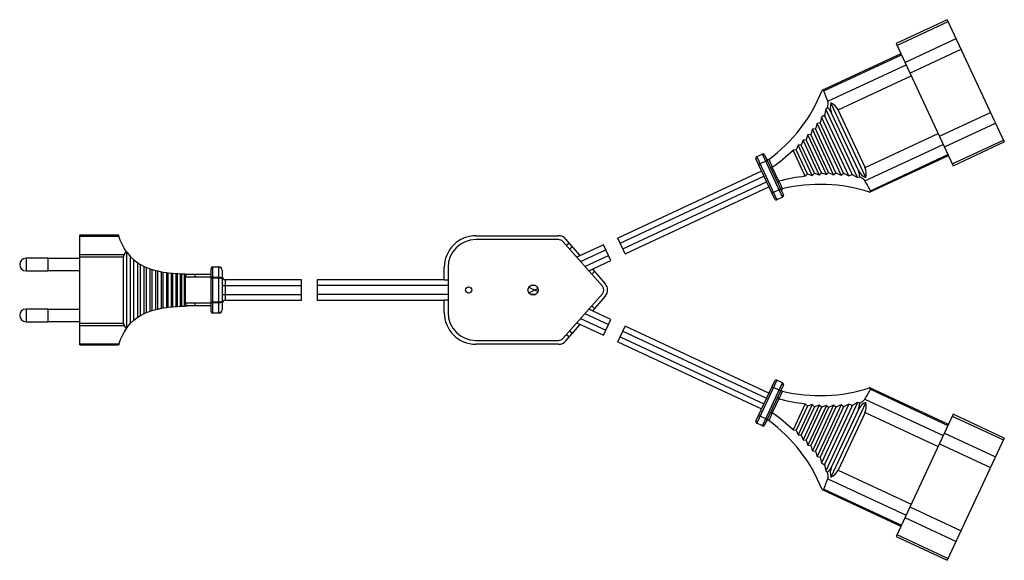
# Paper-space layout '_Rückseite' of a CAD drawing. Header units: millimetres. Extents: x -135 to 175, y -85 to 85.
import ezdxf

# ---------------------------------------------------------------- set-up
doc = ezdxf.new("R2010")
doc.units = ezdxf.units.MM

psp = doc.layouts.new('_Rückseite')

# ---------------------------------------------------------------- linework, layer by layer
at = {"color": 7, "linetype": 'Continuous', "lineweight": 25}
for p, q in [((157.36, 85.19), (141.23, 77.67)), ((141.5, 77.09), (157.63, 84.61)), ((157.36, 85.19), (175.32, 46.68)), ((141.23, 77.67), (159.19, 39.15)), ((143.99, 71.75), (160.12, 79.27)), ((145.56, 68.38), (161.69, 75.91)), ((142.73, 74.45), (117.82, 62.84)), ((118.44, 62.75), (142.87, 74.14)), ((119.7, 59.47), (144.36, 70.97)), ((122.96, 56.74), (145.98, 67.48)), ((131.64, 35.41), (120.65, 58.97)), ((119.03, 57.01), (118.66, 55.12)), ((119.59, 57.38), (119.03, 57.01)), ((129.1, 35.43), (119.03, 57.01)), ((131.42, 38.62), (122.96, 56.74)), ((154.86, 48.44), (170.99, 55.97)), ((117.66, 54.51), (117.24, 52.7)), ((118.65, 55.09), (117.66, 54.51)), ((126.3, 35.99), (117.66, 54.51)), ((118.65, 55.09), (118.66, 55.12)), ((127.25, 36.67), (118.79, 54.8)), ((129.33, 37.64), (120.88, 55.77)), ((114.88, 50.64), (114.38, 48.98)), ((115.83, 50.79), (114.88, 50.64)), ((121.54, 36.35), (114.88, 50.64)), ((116.3, 52.52), (115.83, 50.79)), ((122.27, 36.98), (115.83, 50.79)), ((117.24, 52.7), (116.3, 52.52)), ((123.89, 36.22), (116.3, 52.52)), ((124.64, 36.83), (117.24, 52.7)), ((156.43, 45.08), (172.56, 52.6)), ((111.9, 47.19), (111.34, 45.67)), ((112.88, 47.28), (111.9, 47.19)), ((116.99, 36.28), (111.9, 47.19)), ((113.41, 48.86), (112.88, 47.28)), ((117.69, 36.98), (112.88, 47.28)), ((114.38, 48.98), (113.41, 48.86)), ((119.24, 36.36), (113.41, 48.86)), ((119.95, 37.03), (114.38, 48.98)), ((131.42, 38.62), (154.44, 49.35)), ((158.92, 39.74), (175.05, 47.26)), ((159.19, 39.15), (175.32, 46.68)), ((109.75, 44.15), (108.74, 44.12)), ((112.61, 35.84), (108.74, 44.12)), ((110.34, 45.61), (109.75, 44.15)), ((113.28, 36.59), (109.75, 44.15)), ((111.34, 45.67), (110.34, 45.61)), ((114.77, 36.1), (110.34, 45.61)), ((115.46, 36.83), (111.34, 45.67)), ((131.41, 34.36), (156.06, 45.86)), ((102.96, 28.66), (97.04, 41.34)), ((99.1, 42.85), (97.28, 42.01)), ((97.28, 42.01), (103.62, 28.41)), ((100.15, 40.59), (98.34, 39.74)), ((105.44, 29.26), (99.1, 42.85)), ((99.76, 42.61), (105.68, 29.92)), ((132.86, 30.79), (157.69, 42.37)), ((133.11, 31.29), (157.54, 42.68)), ((98.84, 37.49), (53.52, 16.36)), ((102.2, 38.75), (102.17, 38.73)), ((104.25, 34.27), (102.17, 38.73)), ((54.26, 14.78), (99.58, 35.91)), ((104.25, 34.27), (104.29, 34.28)), ((112.61, 35.84), (113.28, 36.59)), ((113.28, 36.59), (114.77, 36.1)), ((114.77, 36.1), (115.46, 36.83)), ((115.46, 36.83), (116.99, 36.28)), ((116.99, 36.28), (117.69, 36.98)), ((117.69, 36.98), (119.24, 36.36)), ((119.24, 36.36), (119.95, 37.03)), ((119.95, 37.03), (121.54, 36.35)), ((121.54, 36.35), (122.27, 36.98)), ((122.27, 36.98), (123.89, 36.22)), ((123.89, 36.22), (124.64, 36.83)), ((124.64, 36.83), (126.3, 35.99)), ((126.3, 35.99), (127.37, 36.37)), ((127.4, 36.36), (127.37, 36.37)), ((127.4, 36.36), (129.1, 35.43)), ((129.1, 35.43), (129.74, 35.62)), ((55.11, 12.96), (100.42, 34.09)), ((55.85, 11.38), (101.16, 32.51)), ((104.38, 31.53), (102.57, 30.68)), ((105.44, 29.26), (103.62, 28.41)), ((-103.81, 17.3), (-116, 17.3)), ((-116, -17.3), (-116, 17.3)), ((-116, 17), (-103.72, 17)), ((8.8, 17.1), (34.8, 17.1)), ((34.8, 15.9), (8.8, 15.9)), ((41.69, 10.85), (37.04, 16.09)), ((55.85, 11.38), (53.52, 16.36)), ((48.65, 1.19), (36.15, 15.29)), ((38.21, 14.78), (37.31, 13.98)), ((39.21, 13.65), (38.31, 12.86)), ((48.99, 14.25), (40.56, 10.32)), ((41.77, 8.95), (49.73, 12.66)), ((51.32, 9.26), (48.99, 14.25)), ((-126, 10), (-133, 10)), ((-133, 10), (-133, 6)), ((-126, 6), (-126, 10)), ((-116, 9.9), (-126, 9.9)), ((-116, 11.2), (-102.06, 11.2)), ((-116, 10.5), (-102.3, 10.5)), ((-102.3, -10.5), (-102.3, 10.5)), ((-102.06, 11.2), (-101.36, 12.04)), ((-101.36, 12.04), (-101.28, 11.93)), ((-101.28, -11.93), (-101.28, 11.93)), ((-101.28, 11.93), (-100.08, 10.49)), ((-100.08, -10.49), (-100.08, 10.49)), ((-100.08, 10.49), (-99, 9.47)), ((-99, -9.47), (-99, 9.47)), ((-99, 9.47), (-97.74, 8.53)), ((43.15, 7.39), (50.58, 10.85)), ((-97.74, -8.53), (-97.74, 8.53)), ((-97.74, 8.53), (-96.95, 8.04)), ((-96.95, -8.04), (-96.95, 8.04)), ((-96.95, 8.04), (-95.77, 7.42)), ((-95.77, -7.42), (-95.77, 7.42)), ((-95.77, 7.42), (-95.02, 7.09)), ((-95.02, -7.09), (-95.02, 7.09)), ((-95.02, 7.09), (-93.9, 6.67)), ((-93.9, -6.67), (-93.9, 6.67)), ((-93.9, 6.67), (-93.22, 6.45)), ((-93.22, -6.45), (-93.22, 6.45)), ((-93.22, 6.45), (-92.14, 6.14)), ((-74.7, -6.8), (-74.7, 6.8)), ((-74.2, 7.3), (-74.2, -7.3)), ((-74.2, 7.3), (-72.2, 7.3)), ((-72.2, 7.16), (-74.2, 7.16)), ((-72.2, -7.3), (-72.2, 7.3)), ((-71.2, 6.3), (-71.2, -6.3)), ((-1.2, 3.1), (-1.2, 7.1)), ((0, 7.1), (0, -7.1)), ((44.37, 6.02), (51.32, 9.26)), ((45.5, 6.55), (49.54, 1.99)), ((-133, 6), (-126, 6)), ((-126, 6.1), (-116, 6.1)), ((-92.14, -6.14), (-92.14, 6.14)), ((-92.14, 6.14), (-91.49, 5.99)), ((-91.49, -5.99), (-91.49, 5.99)), ((-91.49, 5.99), (-90.28, 5.74)), ((-90.28, -5.74), (-90.28, 5.74)), ((-90.28, 5.74), (-89.79, 5.65)), ((-89.79, -5.65), (-89.79, 5.65)), ((-89.79, 5.65), (-88.65, 5.48)), ((-88.65, -5.48), (-88.65, 5.48)), ((-88.65, 5.48), (-88.19, 5.42)), ((-88.19, -5.42), (-88.19, 5.42)), ((-88.19, 5.42), (-87.12, 5.3)), ((-87.12, -5.3), (-87.12, 5.3)), ((-87.12, 5.3), (-86.69, 5.26)), ((-86.69, -5.26), (-86.69, 5.26)), ((-86.69, 5.26), (-85.68, 5.18)), ((-85.68, -5.18), (-85.68, 5.18)), ((-85.68, 5.18), (-85.27, 5.15)), ((-85.27, -5.15), (-85.27, 5.15)), ((-85.27, 5.15), (-84.33, 5.1)), ((-84.33, -5.1), (-84.33, 5.1)), ((-84.33, 5.1), (-83.95, 5.08)), ((-83.95, -5.08), (-83.95, 5.08)), ((-83.95, 5.08), (-83.06, 5.05)), ((-83.06, -5.05), (-83.06, 5.05)), ((-82.7, -4.04), (-82.7, 4.04)), ((-79.7, 4), (-82.7, 4.04)), ((-79.7, 4), (-79.7, 5)), ((-79.7, 5), (-74.7, 5)), ((-74.7, 4), (-79.7, 4)), ((-72.2, 3.68), (-74.7, 3.68)), ((-74.2, 4.05), (-72.2, 4.05)), ((-46.2, 3.25), (-70.2, 3.25)), ((-70.2, 3.25), (-70.2, -3.25)), ((-46.2, -3.25), (-46.2, 3.25)), ((-1.2, 3.25), (-41.2, 3.25)), ((-41.2, 3.25), (-41.2, -3.25)), ((45.27, 5), (46.17, 5.8)), ((-71.2, 1.45), (-46.2, 1.45)), ((0, 1.45), (-41.2, 1.45)), ((0, 3.1), (-1.2, 3.1)), ((25.45, 0.86), (28.33, -0.48)), ((25.45, -0.86), (28.33, 0.48)), ((27.48, 1.45), (26.12, 1.45)), ((-71.2, -1.45), (-46.2, -1.45)), ((0, -1.45), (-41.2, -1.45)), ((-1.2, -7.1), (-1.2, -3.1)), ((-1.2, -3.1), (0, -3.1)), ((27.48, -1.45), (26.12, -1.45)), ((36.15, -15.29), (48.65, -1.19)), ((49.54, -1.99), (45.5, -6.55)), ((-126, -6), (-133, -6)), ((-133, -6), (-133, -10)), ((-126, -10), (-126, -6)), ((-116, -6.1), (-126, -6.1)), ((-93.22, -6.45), (-92.14, -6.14)), ((-92.14, -6.14), (-91.49, -5.99)), ((-91.49, -5.99), (-90.28, -5.74)), ((-90.28, -5.74), (-89.79, -5.65)), ((-89.79, -5.65), (-88.65, -5.48)), ((-88.65, -5.48), (-88.19, -5.42)), ((-88.19, -5.42), (-87.12, -5.3)), ((-87.12, -5.3), (-86.69, -5.26)), ((-86.69, -5.26), (-85.68, -5.18)), ((-85.68, -5.18), (-85.27, -5.15)), ((-85.27, -5.15), (-84.33, -5.1)), ((-84.33, -5.1), (-83.95, -5.08)), ((-83.95, -5.08), (-83.06, -5.05)), ((-82.7, -4.04), (-79.7, -4)), ((-79.7, -5), (-79.7, -4)), ((-79.7, -4), (-74.7, -4)), ((-74.7, -5), (-79.7, -5)), ((-74.7, -3.68), (-72.2, -3.68)), ((-72.2, -4.05), (-74.2, -4.05)), ((-70.2, -3.25), (-46.2, -3.25)), ((-41.2, -3.25), (-1.2, -3.25)), ((51.32, -9.26), (44.37, -6.02)), ((46.17, -5.8), (45.27, -5)), ((-99, -9.47), (-97.74, -8.53)), ((-97.74, -8.53), (-96.95, -8.04)), ((-96.95, -8.04), (-95.77, -7.42)), ((-95.77, -7.42), (-95.02, -7.09)), ((-95.02, -7.09), (-93.9, -6.67)), ((-93.9, -6.67), (-93.22, -6.45)), ((-74.2, -7.16), (-72.2, -7.16)), ((-72.2, -7.3), (-74.2, -7.3)), ((41.77, -8.95), (49.73, -12.66)), ((43.15, -7.39), (50.58, -10.85)), ((48.99, -14.25), (51.32, -9.26)), ((-133, -10), (-126, -10)), ((-126, -9.9), (-116, -9.9)), ((-116, -10.5), (-102.3, -10.5)), ((-116, -11.2), (-102.06, -11.2)), ((-101.36, -12.04), (-102.06, -11.2)), ((-101.36, -12.04), (-101.28, -11.93)), ((-101.28, -11.93), (-100.08, -10.49)), ((-100.08, -10.49), (-99, -9.47)), ((37.04, -16.09), (41.69, -10.85)), ((40.56, -10.32), (48.99, -14.25)), ((53.52, -16.36), (55.85, -11.38)), ((101.16, -32.51), (55.85, -11.38)), ((37.31, -13.98), (38.21, -14.78)), ((38.31, -12.86), (39.21, -13.65)), ((54.26, -14.78), (99.58, -35.91)), ((55.11, -12.96), (100.42, -34.09)), ((-116, -17), (-103.72, -17)), ((-116, -17.3), (-103.81, -17.3)), ((8.8, -15.9), (34.8, -15.9)), ((34.8, -17.1), (8.8, -17.1)), ((53.52, -16.36), (98.84, -37.49)), ((97.04, -41.34), (102.96, -28.66)), ((103.62, -28.41), (97.28, -42.01)), ((99.1, -42.85), (105.44, -29.26)), ((105.68, -29.92), (99.76, -42.61)), ((104.38, -31.53), (102.57, -30.68)), ((105.44, -29.26), (103.62, -28.41)), ((157.69, -42.37), (132.78, -30.76)), ((133.11, -31.29), (157.54, -42.68)), ((104.25, -34.27), (102.17, -38.73)), ((104.29, -34.28), (104.25, -34.27)), ((112.61, -35.84), (108.74, -44.12)), ((113.28, -36.59), (109.75, -44.15)), ((114.77, -36.1), (110.34, -45.61)), ((115.46, -36.83), (111.34, -45.67)), ((116.99, -36.28), (111.9, -47.19)), ((113.28, -36.59), (112.61, -35.84)), ((117.69, -36.98), (112.88, -47.28)), ((114.77, -36.1), (113.28, -36.59)), ((119.24, -36.36), (113.41, -48.86)), ((119.95, -37.03), (114.38, -48.98)), ((115.46, -36.83), (114.77, -36.1)), ((121.54, -36.35), (114.88, -50.64)), ((116.99, -36.28), (115.46, -36.83)), ((122.27, -36.98), (115.83, -50.79)), ((123.89, -36.22), (116.3, -52.52)), ((117.69, -36.98), (116.99, -36.28)), ((124.64, -36.83), (117.24, -52.7)), ((126.3, -35.99), (117.66, -54.51)), ((119.24, -36.36), (117.69, -36.98)), ((127.25, -36.67), (118.79, -54.8)), ((129.1, -35.43), (119.03, -57.01)), ((119.95, -37.03), (119.24, -36.36)), ((121.54, -36.35), (119.95, -37.03)), ((131.64, -35.41), (120.65, -58.97)), ((122.27, -36.98), (121.54, -36.35)), ((123.89, -36.22), (122.27, -36.98)), ((124.64, -36.83), (123.89, -36.22)), ((126.3, -35.99), (124.64, -36.83)), ((127.37, -36.37), (126.3, -35.99)), ((127.37, -36.37), (127.4, -36.36)), ((129.1, -35.43), (127.4, -36.36)), ((129.74, -35.62), (129.1, -35.43)), ((131.41, -34.36), (156.06, -45.86)), ((100.15, -40.59), (98.34, -39.74)), ((102.17, -38.73), (102.2, -38.75)), ((129.33, -37.64), (120.88, -55.77)), ((131.42, -38.62), (122.96, -56.74)), ((131.42, -38.62), (154.44, -49.35)), ((159.19, -39.15), (141.23, -77.67)), ((158.92, -39.74), (175.05, -47.26)), ((175.32, -46.68), (159.19, -39.15)), ((99.1, -42.85), (97.28, -42.01)), ((108.74, -44.12), (109.75, -44.15)), ((109.75, -44.15), (110.34, -45.61)), ((110.34, -45.61), (111.34, -45.67)), ((111.34, -45.67), (111.9, -47.19)), ((156.43, -45.08), (172.56, -52.6)), ((111.9, -47.19), (112.88, -47.28)), ((112.88, -47.28), (113.41, -48.86)), ((113.41, -48.86), (114.38, -48.98)), ((114.38, -48.98), (114.88, -50.64)), ((154.86, -48.44), (170.99, -55.97)), ((175.32, -46.68), (157.36, -85.19)), ((114.88, -50.64), (115.83, -50.79)), ((115.83, -50.79), (116.3, -52.52)), ((116.3, -52.52), (117.24, -52.7)), ((117.24, -52.7), (117.66, -54.51)), ((117.66, -54.51), (118.65, -55.09)), ((118.66, -55.12), (118.65, -55.09)), ((118.66, -55.12), (119.03, -57.01)), ((119.03, -57.01), (119.59, -57.38)), ((122.96, -56.74), (145.98, -67.48)), ((119.7, -59.47), (144.36, -70.97)), ((117.9, -62.87), (142.73, -74.45)), ((118.44, -62.75), (142.87, -74.14)), ((145.56, -68.38), (161.69, -75.91)), ((143.99, -71.75), (160.12, -79.27)), ((141.5, -77.09), (157.63, -84.61)), ((141.23, -77.67), (157.36, -85.19))]:
    psp.add_line(p, q, dxfattribs=at)
at = {"color": 7, "linetype": 'Continuous', "lineweight": 25, "flags": 128}
for points in [[(100.69, 40.61), (100.67, 40.64), (100.64, 40.66), (100.59, 40.68), (100.53, 40.68), (100.46, 40.68), (100.39, 40.67), (100.31, 40.65), (100.23, 40.62), (100.15, 40.59)], [(98.34, 39.74), (98.25, 39.7), (98.17, 39.65), (98.1, 39.59), (98.05, 39.54), (98, 39.48), (97.98, 39.43), (97.97, 39.38), (97.97, 39.34)], [(104.74, 31.92), (104.75, 31.88), (104.74, 31.84), (104.72, 31.78), (104.67, 31.73), (104.62, 31.67), (104.55, 31.62), (104.47, 31.57), (104.38, 31.53)], [(102.57, 30.68), (102.49, 30.65), (102.41, 30.62), (102.33, 30.6), (102.25, 30.59), (102.19, 30.58), (102.13, 30.59), (102.08, 30.6), (102.05, 30.63), (102.03, 30.66)], [(-72.2, 4.05), (-72, 4.04), (-71.82, 4), (-71.64, 3.95), (-71.49, 3.88), (-71.37, 3.79), (-71.28, 3.69), (-71.22, 3.58), (-71.2, 3.47)], [(-71.2, -3.47), (-71.22, -3.57), (-71.26, -3.67), (-71.33, -3.76), (-71.43, -3.84), (-71.56, -3.91), (-71.7, -3.97), (-71.86, -4.01), (-72.03, -4.04), (-72.2, -4.05)], [(102.03, -30.66), (102.05, -30.63), (102.08, -30.6), (102.13, -30.59), (102.19, -30.58), (102.25, -30.59), (102.33, -30.6), (102.41, -30.62), (102.49, -30.65), (102.57, -30.68)], [(104.38, -31.53), (104.47, -31.57), (104.55, -31.62), (104.62, -31.67), (104.67, -31.73), (104.72, -31.78), (104.74, -31.84), (104.75, -31.88), (104.74, -31.92)], [(97.97, -39.34), (97.97, -39.38), (97.98, -39.43), (98, -39.48), (98.05, -39.54), (98.1, -39.59), (98.17, -39.65), (98.25, -39.7), (98.34, -39.74)], [(100.15, -40.59), (100.23, -40.62), (100.31, -40.65), (100.39, -40.67), (100.46, -40.68), (100.53, -40.68), (100.59, -40.68), (100.64, -40.66), (100.67, -40.64), (100.69, -40.61)]]:
    psp.add_lwpolyline(points, dxfattribs=at)
at = {"color": 7, "linetype": 'Continuous', "lineweight": 25}
for centre, radius in [((6.5, 0), 1), ((26.8, 0), 1.6)]:
    psp.add_circle(centre, radius, dxfattribs=at)
for centre, radius, start, end in [((71.47, 81.43), 50, 306.3289, 338.2152), ((56.4, 37.09), 67.14, 19.4708, 22.469), ((125.06, 57.67), 4.59, 163.5408, 204.5122), ((118.82, 54.77), 4.59, 25.4878, 66.4592), ((116.85, 53.88), 4.45, 25.1383, 51.9501), ((114.85, 52.96), 4.35, 25.0006, 29.2865), ((122.74, 56.64), 4.35, 200.4547, 204.9993), ((72.29, 81.83), 52.45, 304.7679, 314.0228), ((97.49, 41.56), 0.5, 115, 205), ((99.31, 42.4), 0.5, 25, 115), ((125.29, 35.77), 4.45, 358.0499, 24.8617), ((133.47, 39.62), 4.59, 205.4878, 246.4592), ((127.24, 36.71), 4.59, 343.5408, 24.5122), ((118.07, -16.33), 52.45, 95.9772, 105.2321), ((131.19, 38.51), 4.35, 205.0007, 209.5453), ((123.3, 34.83), 4.35, 20.7135, 24.9994), ((73.57, 0.26), 67.14, 27.531, 30.5292), ((117.23, -16.7), 50, 71.7848, 103.6711), ((103.41, 28.87), 0.5, 205, 295), ((105.22, 29.71), 0.5, 295, 25), ((8.8, 7.1), 10, 90, 180), ((8.8, 7.1), 8.8, 90, 180), ((34.8, 14.1), 3, 41.5578, 90), ((34.8, 14.1), 1.8, 41.5578, 90), ((-133, 8), 2, 90, 270), ((-101.2, 10.51), 1.1, 141.1784, 180.6191), ((-74.2, 6.8), 0.5, 90, 180), ((-74.26, 6.72), 0.448, 82.4489, 169.5864), ((-72.2, 6.3), 1, 360, 90), ((-72.14, 6.22), 0.942, 4.6675, 93.7108), ((-74.26, 3.6), 0.448, 82.4489, 169.5864), ((-71.97, 2.32), 1.39, 56.182, 99.4929), ((-70.2, 4.25), 1, 180, 270), ((47.3, 0), 1.8, 318.4422, 41.5578), ((47.3, 0), 3, 318.4422, 41.5578), ((-133, -8), 2, 90, 270), ((-74.26, -3.6), 0.448, 190.4136, 277.5511), ((-71.95, -2.41), 1.3, 258.9948, 305.3303), ((-70.2, -4.25), 1, 90, 180), ((-74.26, -6.72), 0.448, 190.4136, 277.5511), ((-74.2, -6.8), 0.5, 180, 270), ((-72.13, -6.23), 0.936, 265.9462, 355.6755), ((-72.2, -6.3), 1, 270, 0), ((8.8, -7.1), 10, 180, 270), ((8.8, -7.1), 8.8, 180, 270), ((-101.2, -10.51), 1.1, 179.3809, 218.8216), ((34.8, -14.1), 1.8, 270, 318.4422), ((34.8, -14.1), 3, 270, 318.4422), ((103.41, -28.87), 0.5, 65, 155), ((117.23, 16.7), 50, 256.3289, 288.2152), ((105.22, -29.71), 0.5, 335, 65), ((73.57, -0.26), 67.14, 329.4708, 332.469), ((118.07, 16.33), 52.45, 254.7679, 264.0228), ((131.19, -38.51), 4.35, 150.4547, 154.9993), ((123.3, -34.83), 4.35, 335.0006, 339.2865), ((133.47, -39.62), 4.59, 113.5408, 154.5122), ((125.29, -35.77), 4.45, 335.1383, 1.9501), ((127.24, -36.71), 4.59, 335.4878, 16.4592), ((72.29, -81.83), 52.45, 45.9772, 55.2321), ((97.49, -41.56), 0.5, 155, 245), ((99.31, -42.4), 0.5, 245, 335), ((71.47, -81.43), 50, 21.7848, 53.6711), ((114.85, -52.96), 4.35, 330.7135, 334.9994), ((122.74, -56.64), 4.35, 155.0007, 159.5453), ((116.85, -53.88), 4.45, 308.0499, 334.8617), ((125.06, -57.67), 4.59, 155.4878, 196.4592), ((118.82, -54.77), 4.59, 293.5408, 334.5122), ((56.4, -37.09), 67.14, 337.531, 340.5292)]:
    psp.add_arc(centre, radius, start, end, dxfattribs=at)
for points, knots in [([(118.44, 62.75), (118.41, 62.8), (118.35, 62.91), (118.16, 62.96), (118, 62.92), (117.9, 62.88), (117.9, 62.87)], [0, 0, 0, 0, 0.256579, 0.557245, 0.992772, 1, 1, 1, 1]), ([(119.59, 57.38), (119.65, 57.62), (119.8, 58.24), (119.83, 58.97), (119.73, 59.35), (119.7, 59.47)], [0, 0, 0, 0, 0.308386, 0.793234, 1, 1, 1, 1]), ([(101.09, 41.15), (101.05, 41.12), (100.96, 41.07), (100.81, 41.06), (100.66, 41.09), (100.51, 41.17), (100.39, 41.29), (100.34, 41.38), (100.32, 41.42), (100.32, 41.42)], [0, 0, 0, 0, 0.157691, 0.315279, 0.476343, 0.6544, 0.856942, 0.994867, 1, 1, 1, 1]), ([(101.09, 41.15), (101.3, 40.7), (101.67, 39.9), (102.04, 39.09), (102.2, 38.75)], [0, 0, 0, 0, 0.565771, 1, 1, 1, 1]), ([(102.17, 38.73), (102.13, 38.71), (102.03, 38.66), (101.89, 38.63), (101.76, 38.63), (101.65, 38.66), (101.59, 38.71), (101.56, 38.75), (101.56, 38.76), (101.56, 38.76)], [0, 0, 0, 0, 0.168509, 0.336794, 0.511233, 0.70577, 0.925994, 0.994565, 1, 1, 1, 1]), ([(103.88, 33.78), (103.88, 33.78), (103.87, 33.79), (103.86, 33.83), (103.86, 33.91), (103.91, 34.02), (104, 34.12), (104.11, 34.2), (104.21, 34.25), (104.25, 34.27)], [0, 0, 0, 0, 0.005435, 0.074006, 0.29423, 0.488767, 0.663206, 0.831491, 1, 1, 1, 1]), ([(104.29, 34.28), (104.45, 33.93), (104.82, 33.13), (105.2, 32.33), (105.41, 31.88)], [0, 0, 0, 0, 0.434229, 1, 1, 1, 1]), ([(131.41, 34.36), (131.28, 34.53), (130.99, 34.91), (130.35, 35.33), (129.89, 35.55), (129.74, 35.62)], [0, 0, 0, 0, 0.356294, 0.798361, 1, 1, 1, 1]), ([(105.41, 31.88), (105.36, 31.86), (105.27, 31.83), (105.16, 31.73), (105.09, 31.59), (105.05, 31.42), (105.07, 31.26), (105.1, 31.16), (105.12, 31.12), (105.12, 31.12)], [0, 0, 0, 0, 0.157691, 0.315279, 0.476343, 0.6544, 0.856942, 0.994867, 1, 1, 1, 1]), ([(132.86, 30.79), (132.93, 30.83), (133.07, 30.91), (133.16, 31.07), (133.15, 31.21), (133.12, 31.28), (133.11, 31.29)], [0, 0, 0, 0, 0.344062, 0.670013, 0.94166, 1, 1, 1, 1]), ([(-103.72, 17), (-103.74, 17.07), (-103.79, 17.21), (-103.81, 17.3), (-103.81, 17.29), (-103.81, 17.29)], [0, 0, 0, 0, 0.41758, 0.835557, 1, 1, 1, 1]), ([(-101.36, 12.04), (-101.86, 12.83), (-102.87, 14.43), (-103.44, 16.14), (-103.72, 17)], [0, 0, 0, 0, 0.495478, 1, 1, 1, 1]), ([(-83.06, 5.05), (-82.94, 5.04), (-82.62, 5.03), (-82.3, 5.03), (-82.1, 5.02)], [0, 0, 0, 0, 0.375009, 1, 1, 1, 1]), ([(-82.7, 4.04), (-82.69, 4.14), (-82.68, 4.34), (-82.6, 4.6), (-82.48, 4.82), (-82.31, 4.99), (-82.17, 5.01), (-82.1, 5.02)], [0, 0, 0, 0, 0.1762291, 0.3521388, 0.5363861, 0.7451304, 1, 1, 1, 1]), ([(-82.1, 5.02), (-81.43, 5.01), (-80.63, 5), (-79.83, 5), (-79.7, 5)], [0, 0, 0, 0, 0.833649, 1, 1, 1, 1]), ([(-83.06, -5.05), (-82.94, -5.04), (-82.62, -5.03), (-82.3, -5.03), (-82.1, -5.02)], [0, 0, 0, 0, 0.375009, 1, 1, 1, 1]), ([(-82.1, -5.02), (-82.19, -5.01), (-82.35, -4.98), (-82.54, -4.74), (-82.66, -4.44), (-82.7, -4.2), (-82.7, -4.06), (-82.7, -4.04)], [0, 0, 0, 0, 0.30164, 0.56591, 0.757692, 0.950178, 1, 1, 1, 1]), ([(-79.7, -5), (-80.37, -5), (-81.17, -5), (-81.97, -5.02), (-82.1, -5.02)], [0, 0, 0, 0, 0.833636, 1, 1, 1, 1]), ([(-101.36, -12.04), (-101.86, -12.83), (-102.87, -14.43), (-103.44, -16.14), (-103.72, -17)], [0, 0, 0, 0, 0.4954777, 1, 1, 1, 1]), ([(-103.72, -17), (-103.74, -17.07), (-103.79, -17.21), (-103.81, -17.3), (-103.81, -17.29), (-103.81, -17.29)], [0, 0, 0, 0, 0.41758, 0.835557, 1, 1, 1, 1]), ([(133.11, -31.29), (133.13, -31.23), (133.17, -31.11), (133.09, -30.94), (132.96, -30.84), (132.86, -30.79), (132.86, -30.79)], [0, 0, 0, 0, 0.256579, 0.5572449, 0.9927721, 1, 1, 1, 1]), ([(104.25, -34.27), (104.21, -34.25), (104.11, -34.2), (104, -34.12), (103.91, -34.02), (103.86, -33.91), (103.86, -33.83), (103.87, -33.79), (103.88, -33.78), (103.88, -33.78)], [0, 0, 0, 0, 0.168509, 0.336794, 0.511233, 0.70577, 0.925994, 0.994565, 1, 1, 1, 1]), ([(105.41, -31.88), (105.2, -32.33), (104.82, -33.13), (104.45, -33.93), (104.29, -34.28)], [0, 0, 0, 0, 0.565771, 1, 1, 1, 1]), ([(105.41, -31.88), (105.36, -31.86), (105.27, -31.83), (105.16, -31.73), (105.09, -31.59), (105.05, -31.42), (105.07, -31.26), (105.1, -31.16), (105.12, -31.12), (105.12, -31.12)], [0, 0, 0, 0, 0.1576906, 0.3152791, 0.4763434, 0.6543996, 0.8569424, 0.9948674, 1, 1, 1, 1]), ([(129.74, -35.62), (129.96, -35.51), (130.53, -35.23), (131.11, -34.78), (131.34, -34.46), (131.41, -34.36)], [0, 0, 0, 0, 0.308386, 0.793234, 1, 1, 1, 1]), ([(102.2, -38.75), (102.04, -39.09), (101.67, -39.9), (101.3, -40.7), (101.09, -41.15)], [0, 0, 0, 0, 0.434229, 1, 1, 1, 1]), ([(101.56, -38.76), (101.56, -38.76), (101.56, -38.75), (101.59, -38.71), (101.65, -38.66), (101.76, -38.63), (101.89, -38.63), (102.03, -38.66), (102.13, -38.71), (102.17, -38.73)], [0, 0, 0, 0, 0.005435, 0.074006, 0.29423, 0.488767, 0.663206, 0.831491, 1, 1, 1, 1]), ([(101.09, -41.15), (101.05, -41.12), (100.96, -41.07), (100.81, -41.06), (100.66, -41.09), (100.51, -41.17), (100.39, -41.29), (100.34, -41.38), (100.32, -41.42), (100.32, -41.42)], [0, 0, 0, 0, 0.157691, 0.315279, 0.476343, 0.6544, 0.856942, 0.994867, 1, 1, 1, 1]), ([(119.7, -59.47), (119.74, -59.26), (119.85, -58.8), (119.76, -58.04), (119.63, -57.54), (119.59, -57.38)], [0, 0, 0, 0, 0.356294, 0.798361, 1, 1, 1, 1]), ([(117.9, -62.87), (117.97, -62.9), (118.12, -62.96), (118.31, -62.93), (118.4, -62.83), (118.43, -62.76), (118.44, -62.75)], [0, 0, 0, 0, 0.3440619, 0.6700133, 0.94166, 1, 1, 1, 1])]:
    psp.add_open_spline(points, degree=3, knots=knots, dxfattribs=at)

doc.saveas('drawing.dxf')
